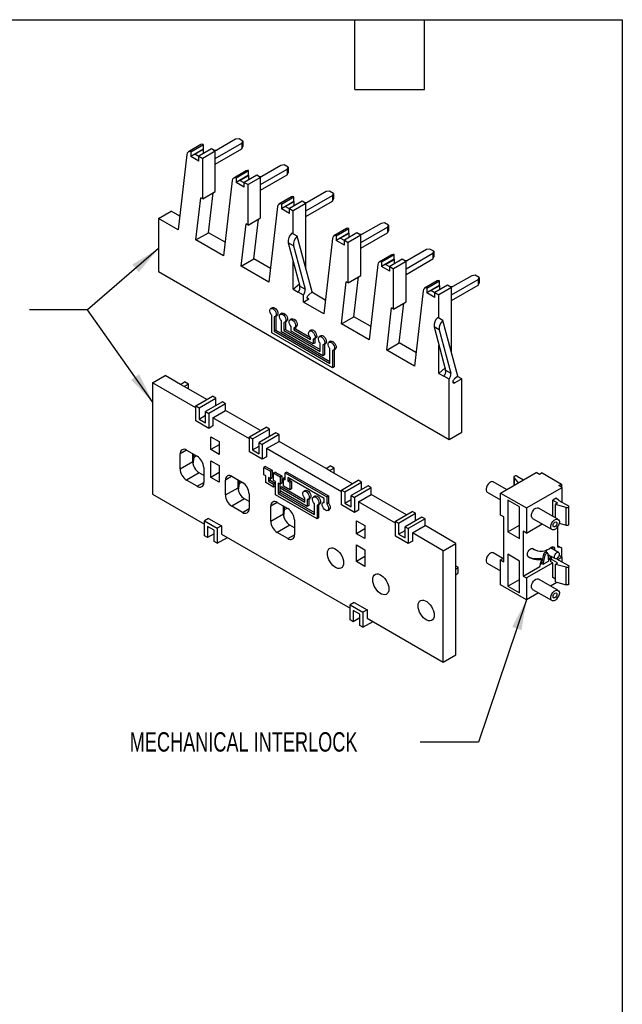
# Model space of a CAD drawing. Header units: inches. Extents: x 0.5 to 21.5, y 0.5 to 16.5.
# Tile 4 of 4: x 16.3 to 21.5, y 8 to 16.5. Entities that reach past the tile are written whole.
import ezdxf

# ---------------------------------------------------------------- set-up
doc = ezdxf.new("R2010")
doc.units = ezdxf.units.IN
doc.header["$LTSCALE"] = 2
doc.header["$MEASUREMENT"] = 0
doc.layers.add('TEXT', color=140, linetype='Continuous', lineweight=25)
doc.styles.add('SLDTEXTSTYLE0', font='TXT', dxfattribs={"width": 0.7})
doc.dimstyles.new('SLDDIMSTYLE4', dxfattribs={"dimtxt": 0.18, "dimasz": 0.26, "dimexe": 0, "dimexo": 0.0625, "dimgap": 0, "dimtad": 0, "dimtih": 1, "dimtoh": 1, "dimdec": 0, "dimrnd": 1e-09, "dimzin": 0, "dimdsep": 46, "dimtxsty": 'Standard', "dimsah": 1, "dimcen": 0.09, "dimadec": 0, "dimazin": 0, "dimtfac": 0.26, "dimtdec": 0, "dimtofl": 0, "dimtmove": 0, "dimatfit": 3, "dimfxl": 0, "dimfrac": 2, "dimtolj": 1, "dimtzin": 0, "dimarcsym": 0})

msp = doc.modelspace()

# ---------------------------------------------------------------- linework, layer by layer
for p, q in [((17.8761, 15.4257), (17.7675, 15.363)), ((17.7878, 15.3642), (17.8964, 15.4269)), ((17.8964, 15.3864), (17.8964, 15.4269)), ((17.9994, 15.3064), (18.2283, 15.4386)), ((18.1729, 15.4709), (18.0112, 15.3775)), ((18.2032, 15.4756), (18.1729, 15.4709)), ((18.2366, 15.4563), (18.2032, 15.4756)), ((18.2283, 15.4386), (18.2366, 15.4563)), ((18.2283, 15.4386), (18.2283, 15.3903)), ((18.2366, 15.4563), (18.2366, 15.4081)), ((17.7556, 15.3418), (17.6801, 14.6927)), ((17.8964, 15.3864), (17.7878, 15.3237)), ((17.7878, 15.3642), (17.7878, 15.3237)), ((17.8219, 15.3426), (17.8971, 15.386)), ((17.8574, 15.3221), (17.8219, 15.3426)), ((17.966, 15.388), (17.8574, 15.3253)), ((17.9994, 15.3687), (17.8908, 15.3061)), ((17.8971, 15.386), (17.8964, 15.3864)), ((17.8971, 15.3482), (17.8971, 15.386)), ((17.9994, 15.3687), (17.966, 15.388)), ((17.9842, 15.3775), (18.0112, 15.3775)), ((17.9994, 15.2582), (18.2283, 15.3903)), ((17.9994, 15.0215), (17.9994, 15.3687)), ((18.2283, 15.3903), (18.2366, 15.4081)), ((17.8574, 15.2835), (17.7878, 15.3237)), ((17.8574, 15.2835), (17.8574, 15.3253)), ((17.8574, 15.3253), (17.8908, 15.3061)), ((17.8908, 14.9589), (17.8908, 15.3061)), ((18.5627, 15.2459), (18.4009, 15.1525)), ((18.5929, 15.2506), (18.5627, 15.2459)), ((18.6263, 15.2313), (18.5929, 15.2506)), ((18.2659, 15.2007), (18.1573, 15.138)), ((18.1776, 15.1392), (18.2861, 15.2019)), ((18.2861, 15.1614), (18.1776, 15.0987)), ((18.2116, 15.1176), (18.2868, 15.161)), ((18.3557, 15.163), (18.2472, 15.1003)), ((18.2861, 15.1614), (18.2861, 15.2019)), ((18.2868, 15.161), (18.2861, 15.1614)), ((18.2868, 15.1232), (18.2868, 15.161)), ((18.3891, 15.1437), (18.3557, 15.163)), ((18.3891, 15.0814), (18.6181, 15.2136)), ((18.3891, 15.0332), (18.6181, 15.1654)), ((18.6181, 15.2136), (18.6263, 15.2313)), ((18.6181, 15.2136), (18.6181, 15.1654)), ((18.6181, 15.1654), (18.6263, 15.1831)), ((18.6263, 15.2313), (18.6263, 15.1831)), ((18.1454, 15.1168), (18.0698, 14.4677)), ((18.1776, 15.1392), (18.1776, 15.0987)), ((18.2472, 15.0585), (18.1776, 15.0987)), ((18.2472, 15.0971), (18.2116, 15.1176)), ((18.2472, 15.0585), (18.2472, 15.1003)), ((18.2472, 15.1003), (18.2806, 15.0811)), ((18.3891, 15.1437), (18.2806, 15.0811)), ((18.2806, 14.7339), (18.2806, 15.0811)), ((18.3739, 15.1525), (18.4009, 15.1525)), ((18.3891, 14.7965), (18.3891, 15.1437)), ((17.8908, 14.9589), (17.9994, 15.0215)), ((17.9401, 14.6679), (17.98, 15.0103)), ((18.9524, 15.0209), (18.7907, 14.9275)), ((18.9827, 15.0256), (18.9524, 15.0209)), ((19.0161, 15.0063), (18.9827, 15.0256)), ((19.0078, 14.9886), (19.0161, 15.0063)), ((19.0161, 15.0063), (19.0161, 14.9581)), ((17.8315, 14.6052), (17.8738, 14.9687)), ((17.8908, 14.9589), (17.8738, 14.9687)), ((18.6556, 14.9757), (18.547, 14.913)), ((18.5673, 14.9142), (18.6759, 14.9769)), ((18.6759, 14.9364), (18.5673, 14.8737)), ((18.5673, 14.9142), (18.5673, 14.8737)), ((18.6014, 14.8926), (18.6765, 14.936)), ((18.7455, 14.938), (18.6369, 14.8753)), ((18.7789, 14.9187), (18.6703, 14.8561)), ((18.6759, 14.9364), (18.6759, 14.9769)), ((18.6765, 14.936), (18.6759, 14.9364)), ((18.6765, 14.8982), (18.6765, 14.936)), ((18.7789, 14.9187), (18.7455, 14.938)), ((18.7637, 14.9275), (18.7907, 14.9275)), ((18.7789, 14.8564), (19.0078, 14.9886)), ((18.7789, 14.8082), (19.0078, 14.9404)), ((18.7789, 14.3546), (18.7789, 14.9187)), ((19.0078, 14.9886), (19.0078, 14.9404)), ((19.0078, 14.9404), (19.0161, 14.9581)), ((17.5101, 14.7908), (17.6187, 14.8535)), ((17.6938, 14.8101), (17.6187, 14.8535)), ((18.5351, 14.8918), (18.4596, 14.2427)), ((18.6369, 14.8336), (18.5673, 14.8737)), ((18.6369, 14.8721), (18.6014, 14.8926)), ((18.6369, 14.8336), (18.6369, 14.8753)), ((18.6369, 14.8753), (18.6703, 14.8561)), ((18.6703, 14.6557), (18.6703, 14.8561)), ((17.5101, 14.7908), (17.5101, 14.3327)), ((17.6801, 14.6927), (17.5101, 14.7908)), ((18.2213, 14.3802), (18.2636, 14.7437)), ((18.2806, 14.7339), (18.2636, 14.7437)), ((18.2806, 14.7339), (18.3891, 14.7965)), ((18.3299, 14.4429), (18.3697, 14.7853)), ((19.4257, 14.7477), (19.2639, 14.6543)), ((19.4559, 14.7524), (19.4257, 14.7477)), ((19.4893, 14.7331), (19.4559, 14.7524)), ((17.8315, 14.6052), (17.9401, 14.6679)), ((18.0835, 14.5851), (17.9401, 14.6679)), ((18.7033, 14.6366), (18.6588, 14.6623)), ((19.1281, 14.7029), (19.0195, 14.6403)), ((19.0398, 14.6415), (19.1484, 14.7042)), ((19.1484, 14.6637), (19.0398, 14.601)), ((19.0746, 14.6194), (19.1498, 14.6628)), ((19.218, 14.6653), (19.1094, 14.6026)), ((19.1484, 14.6637), (19.1484, 14.7042)), ((19.1498, 14.6628), (19.1484, 14.6637)), ((19.1498, 14.6259), (19.1498, 14.6628)), ((19.2514, 14.646), (19.218, 14.6653)), ((19.2369, 14.6543), (19.2639, 14.6543)), ((19.2514, 14.5828), (19.4811, 14.7154)), ((19.2514, 14.5345), (19.4811, 14.6672)), ((19.4811, 14.7154), (19.4893, 14.7331)), ((19.4811, 14.7154), (19.4811, 14.6672)), ((19.4811, 14.6672), (19.4893, 14.6849)), ((19.4893, 14.7331), (19.4893, 14.6849)), ((18.0698, 14.4677), (17.8315, 14.6052)), ((18.6718, 14.5555), (18.6273, 14.5812)), ((18.6273, 14.5812), (18.7271, 14.2087)), ((18.8316, 14.158), (18.7033, 14.6366)), ((19.0076, 14.6191), (18.9321, 13.9699)), ((19.0398, 14.6415), (19.0398, 14.601)), ((19.1094, 14.5608), (19.0398, 14.601)), ((19.1094, 14.5994), (19.0746, 14.6194)), ((19.1094, 14.5608), (19.1094, 14.6026)), ((19.1094, 14.6026), (19.1428, 14.5833)), ((19.2514, 14.646), (19.1428, 14.5833)), ((19.1428, 14.2361), (19.1428, 14.5833)), ((19.2514, 14.2988), (19.2514, 14.646)), ((18.6718, 14.5555), (18.7716, 14.183)), ((19.6411, 14.3578), (19.8708, 14.4904)), ((19.8154, 14.5227), (19.6537, 14.4293)), ((19.8457, 14.5274), (19.8154, 14.5227)), ((19.8791, 14.5081), (19.8457, 14.5274)), ((19.8708, 14.4904), (19.8791, 14.5081)), ((19.8708, 14.4904), (19.8708, 14.4422)), ((19.8791, 14.5081), (19.8791, 14.4599)), ((18.2213, 14.3802), (18.3299, 14.4429)), ((18.4733, 14.3601), (18.3299, 14.4429)), ((18.6703, 14.1811), (18.6703, 14.4206)), ((19.5178, 14.4779), (19.4093, 14.4153)), ((19.4295, 14.4165), (19.5381, 14.4792)), ((19.5381, 14.4387), (19.4295, 14.376)), ((19.4295, 14.4165), (19.4295, 14.376)), ((19.4644, 14.3944), (19.5395, 14.4378)), ((19.6077, 14.4403), (19.4991, 14.3776)), ((19.6411, 14.421), (19.5325, 14.3583)), ((19.5381, 14.4387), (19.5381, 14.4792)), ((19.5395, 14.4378), (19.5381, 14.4387)), ((19.5395, 14.4009), (19.5395, 14.4378)), ((19.6411, 14.421), (19.6077, 14.4403)), ((19.6267, 14.4293), (19.6537, 14.4293)), ((19.6411, 14.3095), (19.8708, 14.4422)), ((19.6411, 14.0738), (19.6411, 14.421)), ((19.8708, 14.4422), (19.8791, 14.4599)), ((17.5101, 14.3327), (20.01, 12.8895)), ((18.4596, 14.2427), (18.2213, 14.3802)), ((19.3974, 14.3941), (19.3218, 13.7449)), ((19.4991, 14.3358), (19.4295, 14.376)), ((19.4991, 14.3744), (19.4644, 14.3944)), ((19.4991, 14.3358), (19.4991, 14.3776)), ((19.4991, 14.3776), (19.5325, 14.3583)), ((19.5325, 14.0111), (19.5325, 14.3583)), ((19.0835, 13.8825), (19.1258, 14.2459)), ((19.1428, 14.2361), (19.1258, 14.2459)), ((19.1428, 14.2361), (19.2514, 14.2988)), ((19.1921, 13.9452), (19.2319, 14.2876)), ((19.9076, 14.253), (19.799, 14.1903)), ((19.8193, 14.1915), (19.9278, 14.2542)), ((19.9278, 14.2137), (19.9278, 14.2542)), ((20.0318, 14.1333), (20.2606, 14.2654)), ((20.2052, 14.2977), (20.0434, 14.2043)), ((20.2354, 14.3024), (20.2052, 14.2977)), ((20.2688, 14.2831), (20.2354, 14.3024)), ((20.2606, 14.2654), (20.2688, 14.2831)), ((20.2606, 14.2654), (20.2606, 14.2172)), ((20.2606, 14.2172), (20.2688, 14.2349)), ((20.2688, 14.2831), (20.2688, 14.2349)), ((18.6703, 14.1811), (18.7221, 14.2271)), ((18.6703, 14.1811), (18.7121, 14.157)), ((18.7566, 14.1313), (18.7121, 14.157)), ((18.7271, 14.2087), (18.7716, 14.183)), ((18.8316, 14.158), (18.8012, 14.1311)), ((18.9457, 14.0874), (18.8283, 14.1552)), ((19.7871, 14.1691), (19.7116, 13.5199)), ((19.9278, 14.2137), (19.8193, 14.151)), ((19.8193, 14.1915), (19.8193, 14.151)), ((19.8889, 14.1108), (19.8193, 14.151)), ((19.8541, 14.1694), (19.9293, 14.2128)), ((19.8889, 14.1494), (19.8541, 14.1694)), ((19.9974, 14.2153), (19.8889, 14.1526)), ((19.8889, 14.1108), (19.8889, 14.1526)), ((19.8889, 14.1526), (19.9233, 14.1327)), ((20.0318, 14.1954), (19.9233, 14.1327)), ((19.9293, 14.2128), (19.9278, 14.2137)), ((19.9293, 14.1759), (19.9293, 14.2128)), ((20.0318, 14.1954), (19.9974, 14.2153)), ((20.0164, 14.2043), (20.0434, 14.2043)), ((20.0318, 14.0851), (20.2606, 14.2172)), ((20.0318, 13.6327), (20.0318, 14.1954)), ((18.7566, 14.0712), (18.7566, 14.1313)), ((18.7566, 14.0712), (18.805, 14.0992)), ((18.9321, 13.9699), (18.7566, 14.0712)), ((18.79, 14.1078), (18.805, 14.0992)), ((19.5325, 14.0111), (19.6411, 14.0738)), ((19.5818, 13.7202), (19.6217, 14.0626)), ((19.9233, 13.9324), (19.9233, 14.1327)), ((18.4898, 14.0228), (18.4759, 14.0148)), ((19.4733, 13.6575), (19.5155, 14.0209)), ((19.5325, 14.0111), (19.5155, 14.0209)), ((18.4845, 13.8072), (18.4845, 13.9576)), ((18.5067, 13.9448), (18.5067, 13.8201)), ((18.5153, 13.9466), (18.5292, 13.9546)), ((18.5206, 13.9497), (18.5206, 13.8281)), ((18.5733, 13.9746), (18.5594, 13.9666)), ((18.568, 13.8136), (18.568, 13.9094)), ((18.5902, 13.8966), (18.5902, 13.8265)), ((18.5988, 13.8984), (18.6127, 13.9064)), ((18.6042, 13.9015), (18.6042, 13.8345)), ((18.6569, 13.9264), (18.6429, 13.9183)), ((19.0835, 13.8825), (19.1921, 13.9452)), ((19.3355, 13.8624), (19.1921, 13.9452)), ((19.9567, 13.9131), (19.9122, 13.9388)), ((20.085, 13.4344), (19.9567, 13.9131)), ((19.0078, 13.5051), (18.4845, 13.8072)), ((18.5206, 13.8281), (18.5067, 13.8201)), ((18.5067, 13.8201), (18.9855, 13.5436)), ((18.5206, 13.8281), (18.9855, 13.5597)), ((18.9243, 13.6079), (18.568, 13.8136)), ((18.6042, 13.8345), (18.5902, 13.8265)), ((18.5902, 13.8265), (18.902, 13.6465)), ((18.6042, 13.8345), (18.902, 13.6626)), ((18.6515, 13.8201), (18.6515, 13.8612)), ((18.8408, 13.7108), (18.6515, 13.8201)), ((18.6738, 13.8484), (18.6738, 13.8329)), ((18.6877, 13.841), (18.6738, 13.8329)), ((18.6738, 13.8329), (18.8185, 13.7494)), ((18.6823, 13.8502), (18.6962, 13.8582)), ((18.6877, 13.8533), (18.6877, 13.841)), ((18.6877, 13.841), (18.8173, 13.7661)), ((18.8239, 13.83), (18.81, 13.8219)), ((19.3218, 13.7449), (19.0835, 13.8825)), ((19.9252, 13.8319), (19.8807, 13.8576)), ((19.8807, 13.8576), (19.9805, 13.4851)), ((19.9252, 13.8319), (20.025, 13.4594)), ((18.8185, 13.7494), (18.8185, 13.7648)), ((18.8408, 13.7519), (18.8408, 13.7108)), ((18.8493, 13.7537), (18.8633, 13.7618)), ((18.8547, 13.7568), (18.8547, 13.7188)), ((18.9074, 13.7817), (18.8935, 13.7737)), ((18.9909, 13.7335), (18.977, 13.7255)), ((18.8547, 13.7188), (18.8408, 13.7108)), ((18.902, 13.6465), (18.902, 13.7166)), ((18.9243, 13.7037), (18.9243, 13.6079)), ((18.9329, 13.7055), (18.9468, 13.7136)), ((18.9382, 13.7086), (18.9382, 13.616)), ((18.9855, 13.5436), (18.9855, 13.6684)), ((19.0078, 13.6555), (19.0078, 13.5051)), ((19.0164, 13.6573), (19.0303, 13.6653)), ((19.0217, 13.6604), (19.0217, 13.5131)), ((19.4733, 13.6575), (19.5818, 13.7202)), ((19.7116, 13.5199), (19.4733, 13.6575)), ((19.7252, 13.6374), (19.5818, 13.7202)), ((19.9233, 13.4578), (19.9233, 13.6987)), ((18.9382, 13.616), (18.9243, 13.6079)), ((19.0217, 13.5131), (19.0078, 13.5051)), ((19.9233, 13.4578), (19.9754, 13.5041)), ((19.9805, 13.4851), (20.025, 13.4594)), ((17.46, 13.3758), (17.5686, 13.4385)), ((17.6994, 13.363), (17.5686, 13.4385)), ((17.6994, 13.3633), (17.7356, 13.3842)), ((17.769, 13.3649), (17.7356, 13.3842)), ((19.9233, 13.4578), (19.9655, 13.4335)), ((20.01, 13.4077), (19.9655, 13.4335)), ((20.01, 12.8895), (20.01, 13.4077)), ((20.0434, 13.3843), (20.0585, 13.3756)), ((20.085, 13.4344), (20.0546, 13.4075)), ((20.1186, 13.4103), (20.0585, 13.3756)), ((20.1186, 13.4103), (20.0817, 13.4316)), ((20.1186, 12.9522), (20.1186, 13.4103)), ((17.46, 13.3758), (17.46, 12.4178)), ((17.8316, 13.1613), (17.46, 13.3758)), ((17.7328, 13.344), (17.6994, 13.3633)), ((17.6994, 13.3633), (17.6994, 13.363)), ((17.7328, 13.3437), (17.6994, 13.363)), ((17.769, 13.3649), (17.7328, 13.344)), ((17.7328, 13.3437), (17.7328, 13.344)), ((17.9263, 13.232), (17.7328, 13.3437)), ((17.769, 13.3228), (17.769, 13.3649)), ((17.8316, 13.1774), (17.9764, 13.2609)), ((17.8595, 13.1613), (18.0042, 13.2449)), ((18.0599, 13.2127), (17.9151, 13.1291)), ((18.0042, 13.2449), (17.9764, 13.2609)), ((18.0042, 13.1806), (18.0042, 13.2449)), ((18.0877, 13.1966), (18.0599, 13.2127)), ((17.8316, 13.0488), (17.8316, 13.1774)), ((17.8316, 13.1774), (17.8595, 13.1613)), ((17.8595, 13.1613), (17.8595, 13.0648)), ((17.9151, 13.1291), (17.943, 13.1131)), ((17.9151, 13.0327), (17.9151, 13.1291)), ((18.0877, 13.1966), (17.943, 13.1131)), ((17.9792, 13.0761), (18.0877, 13.1388)), ((18.0877, 13.1388), (18.0877, 13.1966)), ((18.387, 12.966), (18.0877, 13.1388)), ((17.943, 12.9845), (17.8316, 13.0488)), ((17.8595, 13.0648), (17.9151, 13.097)), ((17.8595, 13.0648), (17.9151, 13.0327)), ((17.943, 13.1131), (17.943, 12.9845)), ((17.9792, 13.0761), (17.9792, 13.0054)), ((18.2924, 12.8953), (17.9792, 13.0761)), ((17.9792, 13.0054), (17.943, 12.9845)), ((18.2924, 12.9114), (18.4371, 12.9949)), ((18.3202, 12.8953), (18.465, 12.9789)), ((18.465, 12.9789), (18.4371, 12.9949)), ((18.465, 12.9146), (18.465, 12.9789)), ((17.9611, 12.9129), (18.0335, 12.8712)), ((17.9611, 12.802), (17.9611, 12.9129)), ((18.2924, 12.7828), (18.2924, 12.9114)), ((18.2924, 12.9114), (18.3202, 12.8953)), ((18.3202, 12.8953), (18.3202, 12.7989)), ((18.5206, 12.9467), (18.3759, 12.8632)), ((18.5485, 12.9307), (18.4037, 12.8471)), ((18.5485, 12.9307), (18.5206, 12.9467)), ((18.5485, 12.8728), (18.5485, 12.9307)), ((20.01, 12.8895), (20.1186, 12.9522)), ((17.7523, 12.7972), (17.6966, 12.765)), ((17.7523, 12.7972), (17.8442, 12.7442)), ((18.0335, 12.8438), (17.9611, 12.802)), ((18.0335, 12.7603), (17.9611, 12.802)), ((18.0335, 12.8712), (18.0335, 12.7603)), ((18.3202, 12.7989), (18.3759, 12.831)), ((18.3202, 12.7989), (18.3759, 12.7667)), ((18.3759, 12.8632), (18.4037, 12.8471)), ((18.3759, 12.7667), (18.3759, 12.8632)), ((18.4037, 12.8471), (18.4037, 12.7185)), ((18.4399, 12.8101), (18.5485, 12.8728)), ((18.4399, 12.8101), (18.4399, 12.7394)), ((19.0844, 12.4381), (18.4399, 12.8101)), ((18.9521, 12.6398), (18.5485, 12.8728)), ((17.6966, 12.6365), (17.6966, 12.765)), ((17.8052, 12.6991), (17.8052, 12.7667)), ((17.8083, 12.6761), (17.8163, 12.7361)), ((17.8163, 12.7361), (17.8163, 12.7602)), ((17.8163, 12.7361), (17.8372, 12.7482)), ((17.9611, 12.7056), (18.0335, 12.6638)), ((17.9611, 12.5625), (17.9611, 12.7056)), ((18.4037, 12.7185), (18.2924, 12.7828)), ((18.4399, 12.7394), (18.4037, 12.7185)), ((17.6966, 12.6365), (17.8052, 12.6991)), ((17.8998, 12.6477), (17.8998, 12.5191)), ((18.0335, 12.6638), (18.0335, 12.5208)), ((18.4316, 12.6574), (18.4176, 12.6494)), ((18.4176, 12.5851), (18.4176, 12.6494)), ((18.4176, 12.6494), (18.4733, 12.6172)), ((18.4316, 12.6574), (18.4872, 12.6253)), ((18.4872, 12.6253), (18.4733, 12.6172)), ((18.4872, 12.6253), (18.4872, 12.561)), ((18.9521, 12.6401), (18.9883, 12.661)), ((18.9855, 12.6208), (18.9521, 12.6401)), ((18.9521, 12.6401), (18.9521, 12.6398)), ((18.9855, 12.6205), (18.9521, 12.6398)), ((19.0217, 12.6417), (18.9855, 12.6208)), ((18.9855, 12.6205), (18.9855, 12.6208)), ((19.179, 12.5088), (18.9855, 12.6205)), ((19.0217, 12.6417), (18.9883, 12.661)), ((19.0217, 12.5996), (19.0217, 12.6417)), ((17.8609, 12.6027), (17.7523, 12.54)), ((17.8442, 12.487), (17.7523, 12.54)), ((17.8998, 12.5802), (17.8609, 12.6027)), ((18.0335, 12.6043), (17.9611, 12.5625)), ((18.0335, 12.5208), (17.9611, 12.5625)), ((18.142, 12.5722), (18.0864, 12.54)), ((18.0864, 12.4115), (18.0864, 12.54)), ((18.142, 12.5722), (18.2339, 12.5192)), ((18.1949, 12.4741), (18.1949, 12.5417)), ((18.2061, 12.5111), (18.2061, 12.5352)), ((18.4343, 12.5754), (18.4176, 12.5851)), ((18.4343, 12.5176), (18.4343, 12.5754)), ((18.4566, 12.5626), (18.4566, 12.5304)), ((18.4733, 12.5529), (18.4566, 12.5626)), ((18.4705, 12.5385), (18.4566, 12.5304)), ((18.4705, 12.5546), (18.4705, 12.5385)), ((18.4705, 12.5385), (18.5151, 12.5128)), ((18.4733, 12.6172), (18.4733, 12.5529)), ((18.4733, 12.5529), (18.4872, 12.561)), ((18.5151, 12.6092), (18.5012, 12.6012)), ((18.5012, 12.5369), (18.5012, 12.6012)), ((18.5012, 12.6012), (18.5568, 12.569)), ((18.5179, 12.5272), (18.5012, 12.5369)), ((18.5151, 12.6092), (18.5708, 12.5771)), ((18.5708, 12.5771), (18.5568, 12.569)), ((18.5568, 12.569), (18.5568, 12.5047)), ((18.5708, 12.5771), (18.5708, 12.5128)), ((18.5986, 12.561), (18.5847, 12.553)), ((18.5847, 12.4887), (18.5847, 12.553)), ((18.5847, 12.553), (18.6014, 12.5433)), ((18.5986, 12.561), (18.6014, 12.5594)), ((18.6153, 12.6092), (18.6014, 12.6012)), ((18.6014, 12.5433), (18.6014, 12.6012)), ((18.6014, 12.6012), (18.9577, 12.3955)), ((18.6153, 12.6092), (18.9716, 12.4035)), ((18.9354, 12.3826), (18.6236, 12.5626)), ((18.6236, 12.5626), (18.6236, 12.5305)), ((18.6376, 12.5385), (18.6236, 12.5305)), ((18.6376, 12.5546), (18.6376, 12.5385)), ((18.6376, 12.5385), (18.6543, 12.5289)), ((19.0844, 12.4542), (19.2291, 12.5377)), ((19.257, 12.5217), (19.2291, 12.5377)), ((20.4532, 12.4283), (20.7594, 12.6051)), ((20.5677, 12.5668), (20.5677, 12.4944)), ((20.6065, 12.5168), (20.5692, 12.563)), ((20.5692, 12.563), (20.5692, 12.4952)), ((20.5946, 12.5732), (20.6494, 12.5416)), ((20.7873, 12.589), (20.7594, 12.6051)), ((20.8095, 12.6018), (20.7873, 12.589)), ((20.8095, 12.6018), (20.9766, 12.5054)), ((17.8442, 12.487), (17.8998, 12.5191)), ((18.0864, 12.4115), (18.1949, 12.4741)), ((18.1981, 12.4511), (18.2061, 12.5111)), ((18.2061, 12.5111), (18.227, 12.5232)), ((18.5012, 12.479), (18.4343, 12.5176)), ((18.4566, 12.5304), (18.5012, 12.5047)), ((18.5151, 12.5128), (18.5012, 12.5047)), ((18.5012, 12.5047), (18.5012, 12.479)), ((18.5151, 12.487), (18.5012, 12.479)), ((18.5151, 12.5128), (18.5151, 12.487)), ((18.5179, 12.4115), (18.5179, 12.5272)), ((18.5568, 12.5047), (18.5401, 12.5144)), ((18.5401, 12.5144), (18.5401, 12.4244)), ((18.554, 12.5063), (18.554, 12.4324)), ((18.5708, 12.5128), (18.5568, 12.5047)), ((18.5708, 12.4806), (18.5568, 12.4726)), ((18.5568, 12.4469), (18.5568, 12.4726)), ((18.5568, 12.4726), (18.7684, 12.3504)), ((18.5708, 12.4806), (18.7688, 12.3663)), ((18.6403, 12.4565), (18.5847, 12.4887)), ((18.6236, 12.5305), (18.6403, 12.5208)), ((18.6543, 12.5289), (18.6403, 12.5208)), ((18.6403, 12.5208), (18.6403, 12.4565)), ((18.6543, 12.4646), (18.6403, 12.4565)), ((18.6543, 12.5289), (18.6543, 12.4646)), ((18.7742, 12.4503), (18.7603, 12.4423)), ((19.0844, 12.3256), (19.0844, 12.4542)), ((19.0844, 12.4542), (19.1122, 12.4381)), ((19.1122, 12.4381), (19.257, 12.5217)), ((19.3127, 12.4895), (19.1679, 12.4059)), ((19.3405, 12.4734), (19.1957, 12.3899)), ((19.257, 12.4574), (19.257, 12.5217)), ((19.3405, 12.4734), (19.3127, 12.4895)), ((19.3405, 12.4156), (19.3405, 12.4734)), ((20.5044, 12.4578), (20.3897, 12.524)), ((20.6759, 12.2997), (20.9821, 12.4765)), ((20.9543, 12.4926), (20.9766, 12.5054)), ((20.9821, 12.4765), (20.9543, 12.4926)), ((20.9766, 12.5054), (20.9766, 12.4797)), ((20.9821, 12.3495), (20.9821, 12.4765)), ((17.46, 12.4178), (17.9054, 12.1607)), ((18.2506, 12.3777), (18.142, 12.315)), ((18.2896, 12.3552), (18.2506, 12.3777)), ((18.2896, 12.4227), (18.2896, 12.2941)), ((18.8742, 12.2058), (18.5179, 12.4115)), ((18.554, 12.4324), (18.5401, 12.4244)), ((18.5401, 12.4244), (18.8519, 12.2444)), ((18.554, 12.4324), (18.8521, 12.2603)), ((18.7907, 12.3119), (18.5568, 12.4469)), ((18.7684, 12.3504), (18.7694, 12.3846)), ((18.7907, 12.3723), (18.7907, 12.3119)), ((18.7997, 12.3741), (18.8136, 12.3821)), ((18.8046, 12.3769), (18.8046, 12.3199)), ((18.8578, 12.4021), (18.8438, 12.394)), ((18.9354, 12.3479), (18.9354, 12.3826)), ((18.9716, 12.4035), (18.9577, 12.3955)), ((18.9577, 12.3955), (18.9577, 12.335)), ((18.9716, 12.4035), (18.9716, 12.3431)), ((19.1122, 12.4381), (19.1122, 12.3416)), ((19.1122, 12.3416), (19.1679, 12.3738)), ((19.1679, 12.3095), (19.1679, 12.4059)), ((19.1679, 12.4059), (19.1957, 12.3899)), ((19.1957, 12.3899), (19.1957, 12.2613)), ((19.2319, 12.3529), (19.3405, 12.4156)), ((19.6425, 12.2412), (19.3405, 12.4156)), ((20.3385, 12.4354), (20.4532, 12.3692)), ((20.4532, 12.4283), (20.6759, 12.2997)), ((20.4532, 12.2386), (20.4532, 12.4283)), ((20.6147, 12.3093), (20.5144, 12.3672)), ((20.5144, 12.3672), (20.5144, 12.0939)), ((20.932, 12.3849), (20.9014, 12.3672)), ((20.9014, 12.2286), (20.9014, 12.3672)), ((20.9014, 12.3672), (20.9432, 12.3431)), ((20.9323, 12.3847), (20.932, 12.3849)), ((20.9545, 12.3654), (20.9323, 12.3847)), ((18.2339, 12.262), (18.142, 12.315)), ((18.2339, 12.262), (18.2896, 12.2941)), ((18.5318, 12.3472), (18.4761, 12.3151)), ((18.4761, 12.1865), (18.4761, 12.3151)), ((18.5318, 12.3472), (18.6236, 12.2942)), ((18.5847, 12.2491), (18.5847, 12.3167)), ((18.5878, 12.2261), (18.5958, 12.2861)), ((18.5958, 12.2861), (18.5958, 12.3102)), ((18.5958, 12.2861), (18.6167, 12.2982)), ((18.8046, 12.3199), (18.7907, 12.3119)), ((18.8519, 12.2444), (18.8528, 12.3364)), ((18.8742, 12.3241), (18.8742, 12.2058)), ((18.8832, 12.3259), (18.8971, 12.3339)), ((18.8881, 12.3287), (18.8881, 12.2138)), ((18.9354, 12.351), (18.9269, 12.3461)), ((18.9716, 12.3431), (18.9577, 12.335)), ((18.9663, 12.2779), (18.9802, 12.2859)), ((19.1957, 12.2613), (19.0844, 12.3256)), ((19.1122, 12.3416), (19.1679, 12.3095)), ((19.2319, 12.2822), (19.1957, 12.2613)), ((19.2319, 12.3529), (19.2319, 12.2822)), ((19.5479, 12.1705), (19.2319, 12.3529)), ((20.6147, 12.0361), (20.6147, 12.3093)), ((20.6759, 12.2997), (20.6759, 12.0843)), ((20.9465, 12.2026), (20.7794, 12.299)), ((20.9432, 12.3431), (20.9256, 12.3286)), ((21.0183, 12.3037), (20.9256, 12.3286)), ((20.9256, 12.2146), (20.9256, 12.3286)), ((20.9545, 12.3654), (21.0361, 12.3184)), ((21.0183, 12.1526), (21.0183, 12.3037)), ((21.0407, 12.1608), (21.0407, 12.3119)), ((17.9416, 12.2105), (17.9054, 12.1896)), ((17.9416, 12.2105), (18.0529, 12.1462)), ((18.4761, 12.1865), (18.5847, 12.2491)), ((18.6793, 12.1977), (18.6793, 12.0691)), ((18.8881, 12.2138), (18.8742, 12.2058)), ((19.5479, 12.1866), (19.6927, 12.2701)), ((19.5757, 12.1705), (19.7205, 12.2541)), ((19.7762, 12.2219), (19.6314, 12.1384)), ((19.804, 12.2059), (19.6592, 12.1223)), ((19.7205, 12.2541), (19.6927, 12.2701)), ((19.7205, 12.1898), (19.7205, 12.2541)), ((19.804, 12.2059), (19.7762, 12.2219)), ((19.804, 12.148), (19.804, 12.2059)), ((20.481, 12.2225), (20.4532, 12.2386)), ((20.481, 11.8368), (20.481, 12.2225)), ((20.7283, 12.2104), (20.8953, 12.1139)), ((17.9054, 12.1896), (18.0168, 12.1253)), ((17.9054, 12.061), (17.9054, 12.1896)), ((17.9889, 12.1093), (17.9332, 12.1414)), ((17.9332, 12.1414), (17.9332, 12.045)), ((18.0529, 12.1462), (18.0168, 12.1253)), ((18.0168, 12.1253), (18.0168, 11.9968)), ((18.0529, 12.1462), (18.0529, 12.0755)), ((18.6403, 12.1527), (18.5318, 12.09)), ((18.6793, 12.1302), (18.6403, 12.1527)), ((19.2138, 12.1897), (19.2862, 12.148)), ((19.2138, 12.0788), (19.2138, 12.1897)), ((19.2862, 12.1206), (19.2138, 12.0788)), ((19.2862, 12.148), (19.2862, 12.0371)), ((19.5479, 12.058), (19.5479, 12.1866)), ((19.5479, 12.1866), (19.5757, 12.1705)), ((19.5757, 12.1705), (19.5757, 12.0741)), ((19.6314, 12.1384), (19.6592, 12.1223)), ((19.6314, 12.0419), (19.6314, 12.1384)), ((19.6592, 12.1223), (19.6592, 11.9937)), ((19.6954, 12.0853), (19.804, 12.148)), ((20.0685, 11.9953), (19.804, 12.148)), ((20.5144, 12.0939), (20.6147, 12.1518)), ((20.6759, 12.0843), (20.8113, 12.1625)), ((20.9459, 11.9635), (20.9459, 12.1426)), ((20.9569, 12.1691), (21.0183, 12.1526)), ((17.9332, 12.045), (17.9054, 12.061)), ((17.9889, 12.0771), (17.9332, 12.045)), ((17.9889, 12.0128), (17.9889, 12.1093)), ((18.0168, 11.9968), (18.1031, 12.0466)), ((18.0529, 12.0755), (19.1582, 11.4375)), ((18.6236, 12.037), (18.5318, 12.09)), ((18.6236, 12.037), (18.6793, 12.0691)), ((19.2862, 12.0371), (19.2138, 12.0788)), ((19.6592, 11.9937), (19.5479, 12.058)), ((19.5757, 12.0741), (19.6314, 12.1062)), ((19.5757, 12.0741), (19.6314, 12.0419)), ((19.9599, 11.9326), (19.6954, 12.0853)), ((19.6954, 12.0853), (19.6954, 12.0146)), ((20.5144, 12.0939), (20.6147, 12.0361)), ((20.6759, 12.0843), (20.6481, 12.1004)), ((20.6481, 12.1004), (20.6481, 11.7146)), ((18.0168, 11.9968), (17.9889, 12.0128)), ((19.2138, 11.9824), (19.2862, 11.9406)), ((19.2138, 11.8393), (19.2138, 11.9824)), ((19.6954, 12.0146), (19.6592, 11.9937)), ((19.9599, 11.9326), (20.0685, 11.9953)), ((20.0685, 11.0373), (20.0685, 11.9953)), ((20.7256, 11.9524), (20.732, 11.9483)), ((20.7332, 11.9492), (20.729, 11.9516)), ((20.732, 11.9483), (20.7459, 11.9402)), ((20.9518, 11.917), (20.8822, 11.9572)), ((20.9459, 11.9737), (20.9766, 11.956)), ((20.9766, 11.956), (20.9459, 11.9635)), ((20.9766, 11.956), (20.9766, 11.8785)), ((19.2862, 11.8811), (19.2138, 11.8393)), ((19.2862, 11.9406), (19.2862, 11.7976)), ((19.9599, 10.9747), (19.9599, 11.9326)), ((20.4737, 11.8647), (20.3897, 11.9132)), ((20.481, 11.8689), (20.4532, 11.8528)), ((20.6147, 11.8432), (20.5144, 11.9011)), ((20.5144, 11.9011), (20.5144, 11.6278)), ((20.7899, 11.7965), (20.8072, 11.8612)), ((20.7933, 11.8692), (20.8072, 11.8612)), ((20.8076, 11.8228), (20.8253, 11.9025)), ((20.8201, 11.8155), (20.8378, 11.8953)), ((20.8253, 11.9025), (20.8378, 11.8953)), ((20.8564, 11.9115), (20.8438, 11.9187)), ((20.8597, 11.9038), (20.8641, 11.8409)), ((20.8599, 11.9005), (20.9217, 11.8648)), ((20.8631, 11.8548), (20.8708, 11.8593)), ((20.8708, 11.8641), (20.8652, 11.8975)), ((20.8708, 11.8593), (20.8708, 11.8641)), ((20.8833, 11.8568), (20.8708, 11.8641)), ((20.8833, 11.852), (20.8708, 11.8593)), ((20.8791, 11.8894), (20.8835, 11.8634)), ((20.8833, 11.8633), (20.8944, 11.8697)), ((20.9432, 11.8287), (20.8833, 11.8633)), ((20.8833, 11.8633), (20.8833, 11.8392)), ((20.8847, 11.8753), (20.8941, 11.8808)), ((20.8847, 11.8641), (20.8847, 11.8753)), ((20.8944, 11.8697), (20.8847, 11.8753)), ((20.9369, 11.8664), (20.9545, 11.8511)), ((20.9821, 11.8753), (20.9488, 11.8561)), ((20.9821, 11.8753), (20.9557, 11.8906)), ((20.9821, 11.8352), (20.9821, 11.8753)), ((19.2862, 11.7976), (19.2138, 11.8393)), ((20.0685, 11.8024), (20.088, 11.7911)), ((20.088, 11.7911), (20.0685, 11.7716)), ((20.088, 11.7429), (20.088, 11.7911)), ((20.3385, 11.8246), (20.4532, 11.7584)), ((20.4532, 11.6374), (20.4532, 11.8528)), ((20.4532, 11.8528), (20.481, 11.8368)), ((20.6147, 11.57), (20.6147, 11.8432)), ((20.6481, 11.7146), (20.7899, 11.7965)), ((20.9014, 11.8287), (20.6759, 11.6986)), ((20.795, 11.8155), (20.8076, 11.8228)), ((20.8076, 11.8228), (20.8201, 11.8155)), ((20.8201, 11.8155), (20.8641, 11.8409)), ((20.9014, 11.8287), (20.8833, 11.8392)), ((20.9014, 11.7017), (20.9014, 11.8287)), ((20.9256, 11.8143), (20.9432, 11.8287)), ((21.0183, 11.7893), (20.9256, 11.8143)), ((20.9256, 11.6632), (20.9256, 11.8143)), ((20.9545, 11.8511), (21.0361, 11.804)), ((21.0183, 11.6382), (21.0183, 11.7893)), ((21.0407, 11.6465), (21.0407, 11.7976)), ((20.0685, 11.7234), (20.088, 11.7429)), ((20.6481, 11.7146), (20.6759, 11.6986)), ((20.6759, 11.6986), (20.6759, 11.5089)), ((20.9465, 11.5918), (20.7794, 11.6882)), ((20.9256, 11.6878), (20.9014, 11.7017)), ((20.6759, 11.5089), (20.4532, 11.6374)), ((20.5144, 11.6278), (20.6147, 11.6857)), ((20.5144, 11.6278), (20.6147, 11.57)), ((20.9376, 11.66), (20.883, 11.6284)), ((20.9256, 11.6632), (21.0183, 11.6382)), ((20.7806, 11.5693), (20.6759, 11.5089)), ((20.7283, 11.5996), (20.8953, 11.5031)), ((19.1943, 11.4873), (19.1582, 11.4664)), ((19.1582, 11.4664), (19.2695, 11.4022)), ((19.1582, 11.3378), (19.1582, 11.4664)), ((19.1943, 11.4873), (19.3057, 11.423)), ((19.2417, 11.3861), (19.186, 11.4182)), ((19.186, 11.4182), (19.186, 11.3218)), ((19.2417, 11.3539), (19.186, 11.3218)), ((19.2417, 11.2896), (19.2417, 11.3861)), ((19.3057, 11.423), (19.2695, 11.4022)), ((19.2695, 11.4022), (19.2695, 11.2736)), ((19.3057, 11.423), (19.3057, 11.3523)), ((19.3057, 11.3523), (19.9599, 10.9747)), ((19.186, 11.3218), (19.1582, 11.3378)), ((19.2695, 11.2736), (19.2417, 11.2896)), ((19.2695, 11.2736), (19.3558, 11.3234)), ((19.9599, 10.9747), (20.0685, 11.0373))]:
    msp.add_line(p, q)
at = {"flags": 128}
for points in [[(18.805, 14.0992), (18.7998, 14.0972), (18.7951, 14.0978), (18.7918, 14.1007), (18.7901, 14.1057), (18.7904, 14.112), (18.7925, 14.119), (18.7963, 14.1256), (18.8012, 14.1311)], [(18.4845, 13.9576), (18.4766, 13.9682), (18.4709, 13.9802), (18.468, 13.9923), (18.4683, 14.003), (18.4718, 14.0111), (18.478, 14.0158), (18.4863, 14.0163), (18.4956, 14.0128), (18.5049, 14.0056), (18.5131, 13.9955), (18.5194, 13.9837), (18.5228, 13.9715), (18.5232, 13.9604), (18.5203, 13.9516), (18.5146, 13.9462), (18.5067, 13.9448)], [(18.4898, 14.0228), (18.4919, 14.0238), (18.5002, 14.0244), (18.5095, 14.0209), (18.5188, 14.0136), (18.5271, 14.0035), (18.5333, 13.9917), (18.5368, 13.9795), (18.5371, 13.9684), (18.5342, 13.9597), (18.5292, 13.9546)], [(18.5733, 13.9746), (18.5755, 13.9756), (18.5837, 13.9762), (18.593, 13.9726), (18.6023, 13.9654), (18.6106, 13.9553), (18.6168, 13.9435), (18.6203, 13.9313), (18.6206, 13.9202), (18.6178, 13.9115), (18.6127, 13.9064)], [(18.568, 13.9094), (18.5601, 13.92), (18.5544, 13.932), (18.5515, 13.944), (18.5519, 13.9548), (18.5553, 13.9629), (18.5615, 13.9675), (18.5698, 13.9681), (18.5791, 13.9646), (18.5884, 13.9574), (18.5967, 13.9473), (18.6029, 13.9355), (18.6064, 13.9233), (18.6067, 13.9122), (18.6038, 13.9034), (18.5981, 13.898), (18.5902, 13.8966)], [(18.6515, 13.8612), (18.6436, 13.8718), (18.6379, 13.8838), (18.635, 13.8958), (18.6354, 13.9066), (18.6388, 13.9147), (18.6451, 13.9193), (18.6533, 13.9199), (18.6626, 13.9164), (18.6719, 13.9092), (18.6802, 13.8991), (18.6864, 13.8872), (18.6899, 13.8751), (18.6902, 13.864), (18.6874, 13.8552), (18.6817, 13.8498), (18.6738, 13.8484)], [(18.6569, 13.9264), (18.659, 13.9274), (18.6672, 13.928), (18.6765, 13.9244), (18.6859, 13.9172), (18.6941, 13.9071), (18.7003, 13.8953), (18.7038, 13.8831), (18.7041, 13.872), (18.7013, 13.8633), (18.6962, 13.8582)], [(18.8185, 13.7648), (18.8106, 13.7754), (18.8049, 13.7874), (18.8021, 13.7994), (18.8024, 13.8101), (18.8059, 13.8183), (18.8121, 13.8229), (18.8203, 13.8235), (18.8297, 13.82), (18.839, 13.8127), (18.8472, 13.8026), (18.8534, 13.7908), (18.8569, 13.7787), (18.8572, 13.7676), (18.8544, 13.7588), (18.8487, 13.7534), (18.8408, 13.7519)], [(18.8239, 13.83), (18.826, 13.8309), (18.8343, 13.8315), (18.8436, 13.828), (18.8529, 13.8208), (18.8611, 13.8107), (18.8673, 13.7989), (18.8708, 13.7867), (18.8712, 13.7756), (18.8683, 13.7668), (18.8633, 13.7618)], [(18.902, 13.7166), (18.8941, 13.7271), (18.8884, 13.7391), (18.8856, 13.7512), (18.8859, 13.7619), (18.8894, 13.7701), (18.8956, 13.7747), (18.9039, 13.7753), (18.9132, 13.7718), (18.9225, 13.7645), (18.9307, 13.7544), (18.9369, 13.7426), (18.9404, 13.7304), (18.9408, 13.7193), (18.9379, 13.7106), (18.9322, 13.7052), (18.9243, 13.7037)], [(18.9074, 13.7817), (18.9095, 13.7827), (18.9178, 13.7833), (18.9271, 13.7798), (18.9364, 13.7726), (18.9446, 13.7625), (18.9509, 13.7506), (18.9543, 13.7385), (18.9547, 13.7274), (18.9518, 13.7186), (18.9468, 13.7136)], [(18.9855, 13.6684), (18.9777, 13.6789), (18.972, 13.6909), (18.9691, 13.703), (18.9694, 13.7137), (18.9729, 13.7218), (18.9791, 13.7265), (18.9874, 13.7271), (18.9967, 13.7235), (19.006, 13.7163), (19.0142, 13.7062), (19.0205, 13.6944), (19.0239, 13.6822), (19.0243, 13.6711), (19.0214, 13.6624), (19.0157, 13.657), (19.0078, 13.6555)], [(18.9909, 13.7335), (18.993, 13.7345), (19.0013, 13.7351), (19.0106, 13.7316), (19.0199, 13.7243), (19.0282, 13.7142), (19.0344, 13.7024), (19.0379, 13.6903), (19.0382, 13.6792), (19.0353, 13.6704), (19.0303, 13.6653)], [(20.0585, 13.3756), (20.0532, 13.3736), (20.0485, 13.3742), (20.0452, 13.3771), (20.0436, 13.3821), (20.0438, 13.3884), (20.046, 13.3954), (20.0497, 13.402), (20.0546, 13.4075)], [(20.5946, 12.5732), (20.5901, 12.5751), (20.5848, 12.5759), (20.5794, 12.5756), (20.5744, 12.5743), (20.5705, 12.572), (20.5682, 12.5692), (20.5677, 12.566), (20.5692, 12.563)], [(18.7742, 12.4503), (18.7762, 12.4512), (18.7845, 12.4519), (18.7939, 12.4484), (18.8033, 12.4411), (18.8116, 12.4309), (18.8178, 12.419), (18.8212, 12.4067), (18.8215, 12.3956), (18.8185, 12.3869), (18.8136, 12.3821)], [(20.3897, 12.524), (20.3871, 12.5252), (20.3778, 12.5263), (20.3672, 12.5231), (20.3564, 12.5161), (20.3463, 12.5057), (20.3377, 12.493), (20.3316, 12.4791), (20.3283, 12.4653), (20.3283, 12.4528), (20.3316, 12.4426), (20.3377, 12.4359), (20.3385, 12.4354)], [(18.7694, 12.3846), (18.7613, 12.3951), (18.7555, 12.4072), (18.7525, 12.4193), (18.7527, 12.4302), (18.7561, 12.4385), (18.7623, 12.4432), (18.7706, 12.4438), (18.78, 12.4403), (18.7894, 12.433), (18.7976, 12.4228), (18.8039, 12.4109), (18.8073, 12.3987), (18.8075, 12.3876), (18.8046, 12.3789), (18.7987, 12.3736), (18.7907, 12.3723)], [(18.8528, 12.3364), (18.8448, 12.3469), (18.839, 12.359), (18.836, 12.3711), (18.8362, 12.382), (18.8396, 12.3903), (18.8459, 12.395), (18.8541, 12.3956), (18.8635, 12.3921), (18.8729, 12.3848), (18.8812, 12.3746), (18.8874, 12.3627), (18.8908, 12.3505), (18.8911, 12.3394), (18.8881, 12.3306), (18.8822, 12.3253), (18.8742, 12.3241)], [(18.8578, 12.4021), (18.8598, 12.403), (18.8681, 12.4037), (18.8774, 12.4001), (18.8868, 12.3928), (18.8951, 12.3827), (18.9013, 12.3707), (18.9047, 12.3585), (18.905, 12.3474), (18.902, 12.3387), (18.8971, 12.3339)], [(18.9577, 12.335), (18.9656, 12.3245), (18.9713, 12.3125), (18.9742, 12.3004), (18.9738, 12.2897), (18.9704, 12.2816), (18.9641, 12.2769), (18.9559, 12.2763), (18.9466, 12.2799), (18.9373, 12.2871), (18.929, 12.2972), (18.9228, 12.309), (18.9193, 12.3212), (18.919, 12.3323), (18.9218, 12.341), (18.9275, 12.3464), (18.9354, 12.3479)], [(18.9716, 12.3431), (18.9795, 12.3325), (18.9852, 12.3205), (18.9881, 12.3085), (18.9877, 12.2977), (18.9843, 12.2896), (18.9802, 12.2859)], [(20.7283, 12.2104), (20.7275, 12.2109), (20.7213, 12.2176), (20.7181, 12.2278), (20.7181, 12.2403), (20.7213, 12.2542), (20.7275, 12.268), (20.736, 12.2807), (20.7461, 12.2911), (20.757, 12.2981), (20.7676, 12.3013), (20.7769, 12.3002), (20.7794, 12.299)], [(21.0183, 12.3037), (21.0236, 12.3029), (21.029, 12.3032), (21.034, 12.3045), (21.0379, 12.3067), (21.0402, 12.3096), (21.0406, 12.3127), (21.0392, 12.3158), (21.0361, 12.3184)], [(20.9557, 12.1669), (20.9512, 12.1529), (20.9439, 12.1393), (20.9346, 12.1275), (20.924, 12.1184), (20.9132, 12.113), (20.903, 12.1116), (20.8945, 12.1144), (20.8883, 12.1212), (20.8851, 12.1313), (20.8851, 12.1439), (20.8883, 12.1577), (20.8945, 12.1716), (20.903, 12.1843), (20.9132, 12.1947), (20.924, 12.2017), (20.9346, 12.2049), (20.9439, 12.2038), (20.9512, 12.1986), (20.9557, 12.1898)], [(20.9376, 12.1679), (20.9363, 12.1598), (20.9327, 12.1514), (20.9273, 12.1441), (20.9209, 12.139), (20.9145, 12.1368), (20.9091, 12.1378), (20.9055, 12.142), (20.9042, 12.1486), (20.9055, 12.1567), (20.9091, 12.1651), (20.9145, 12.1724), (20.9209, 12.1776), (20.9273, 12.1798), (20.9327, 12.1787), (20.9363, 12.1746), (20.9376, 12.1679)], [(20.9557, 12.1898), (20.9575, 12.1884), (20.9588, 12.1864), (20.9596, 12.1838), (20.9599, 12.1808), (20.9596, 12.1774), (20.9588, 12.1739), (20.9575, 12.1703), (20.9557, 12.1669)], [(21.0183, 12.1526), (21.0236, 12.1518), (21.029, 12.1521), (21.034, 12.1534), (21.0379, 12.1556), (21.0402, 12.1585), (21.0407, 12.1608)], [(19.1025, 11.8281), (19.101, 11.8123), (19.0965, 11.7989), (19.0892, 11.7885), (19.0794, 11.7817), (19.0677, 11.7786), (19.0544, 11.7794), (19.0402, 11.7841), (19.0256, 11.7925), (19.0114, 11.8042), (18.9981, 11.8187), (18.9863, 11.8354), (18.9766, 11.8535), (18.9693, 11.8723), (18.9648, 11.8909), (18.9633, 11.9084), (18.9648, 11.9243), (18.9693, 11.9377), (18.9766, 11.948), (18.9863, 11.9549), (18.9981, 11.9579), (19.0114, 11.9571), (19.0256, 11.9524), (19.0402, 11.944), (19.0544, 11.9323), (19.0677, 11.9178), (19.0794, 11.9011), (19.0892, 11.883), (19.0965, 11.8642), (19.101, 11.8457), (19.1025, 11.8281)], [(20.6899, 11.8838), (20.6852, 11.8908), (20.6837, 11.901), (20.6855, 11.913), (20.6905, 11.9255), (20.698, 11.9368), (20.7072, 11.9457), (20.7169, 11.9511), (20.7259, 11.9523), (20.7332, 11.9492)], [(20.8815, 11.9575), (20.8816, 11.9575), (20.8822, 11.9572)], [(20.8876, 11.9615), (20.8973, 11.9659), (20.906, 11.9661), (20.9127, 11.9621), (20.9167, 11.9542), (20.9175, 11.9435), (20.9165, 11.9374)], [(20.3897, 11.9132), (20.3871, 11.9144), (20.3778, 11.9155), (20.3672, 11.9123), (20.3564, 11.9053), (20.3463, 11.8949), (20.3377, 11.8822), (20.3316, 11.8684), (20.3283, 11.8545), (20.3283, 11.842), (20.3316, 11.8318), (20.3377, 11.8251), (20.3385, 11.8246)], [(20.8253, 11.9025), (20.8267, 11.9068), (20.8289, 11.911), (20.8318, 11.9146), (20.835, 11.9173), (20.8383, 11.919), (20.8414, 11.9194), (20.8438, 11.9187)], [(20.8378, 11.8953), (20.8392, 11.8996), (20.8415, 11.9037), (20.8443, 11.9073), (20.8475, 11.9101), (20.8509, 11.9118), (20.854, 11.9122), (20.8566, 11.9114), (20.8585, 11.9093)], [(20.958, 11.9032), (20.9564, 11.8929), (20.9518, 11.8822), (20.9449, 11.8729), (20.9368, 11.8663), (20.9286, 11.8635), (20.9217, 11.8648), (20.9171, 11.8702), (20.9155, 11.8786), (20.9171, 11.889), (20.9217, 11.8996), (20.9286, 11.9089), (20.9368, 11.9155), (20.9449, 11.9184), (20.9518, 11.917), (20.9564, 11.9117), (20.958, 11.9032)], [(21.0361, 11.804), (21.0392, 11.8014), (21.0406, 11.7984), (21.0402, 11.7952), (21.0379, 11.7924), (21.034, 11.7901), (21.029, 11.7888), (21.0236, 11.7885), (21.0183, 11.7893)], [(19.4922, 11.6031), (19.4907, 11.5873), (19.4862, 11.5739), (19.4789, 11.5635), (19.4692, 11.5567), (19.4574, 11.5536), (19.4441, 11.5544), (19.4299, 11.5591), (19.4153, 11.5675), (19.4011, 11.5792), (19.3878, 11.5938), (19.3761, 11.6104), (19.3663, 11.6285), (19.359, 11.6473), (19.3545, 11.6659), (19.353, 11.6834), (19.3545, 11.6993), (19.359, 11.7127), (19.3663, 11.723), (19.3761, 11.7299), (19.3878, 11.733), (19.4011, 11.7321), (19.4153, 11.7274), (19.4299, 11.719), (19.4441, 11.7073), (19.4574, 11.6928), (19.4692, 11.6761), (19.4789, 11.658), (19.4862, 11.6393), (19.4907, 11.6207), (19.4922, 11.6031)], [(20.7283, 11.5996), (20.7275, 11.6001), (20.7213, 11.6068), (20.7181, 11.617), (20.7181, 11.6295), (20.7213, 11.6434), (20.7275, 11.6573), (20.736, 11.6699), (20.7461, 11.6803), (20.757, 11.6873), (20.7676, 11.6905), (20.7769, 11.6894), (20.7794, 11.6882)], [(21.0407, 11.6465), (21.0402, 11.6441), (21.0379, 11.6413), (21.034, 11.639), (21.029, 11.6377), (21.0236, 11.6374), (21.0183, 11.6382)], [(20.9557, 11.5561), (20.9512, 11.5421), (20.9439, 11.5285), (20.9346, 11.5167), (20.924, 11.5076), (20.9132, 11.5022), (20.903, 11.5008), (20.8945, 11.5036), (20.8883, 11.5104), (20.8851, 11.5205), (20.8851, 11.5331), (20.8883, 11.5469), (20.8945, 11.5608), (20.903, 11.5735), (20.9132, 11.5839), (20.924, 11.5909), (20.9346, 11.5941), (20.9439, 11.593), (20.9512, 11.5878), (20.9557, 11.579)], [(20.9376, 11.5571), (20.9363, 11.549), (20.9327, 11.5406), (20.9273, 11.5333), (20.9209, 11.5282), (20.9145, 11.526), (20.9091, 11.527), (20.9055, 11.5312), (20.9042, 11.5378), (20.9055, 11.5459), (20.9091, 11.5543), (20.9145, 11.5616), (20.9209, 11.5668), (20.9273, 11.569), (20.9327, 11.5679), (20.9363, 11.5638), (20.9376, 11.5571)], [(20.9557, 11.579), (20.9575, 11.5776), (20.9588, 11.5756), (20.9596, 11.573), (20.9599, 11.57), (20.9596, 11.5666), (20.9588, 11.5631), (20.9575, 11.5595), (20.9557, 11.5561)], [(19.882, 11.3781), (19.8804, 11.3623), (19.8759, 11.3489), (19.8687, 11.3385), (19.8589, 11.3317), (19.8472, 11.3286), (19.8339, 11.3294), (19.8196, 11.3341), (19.8051, 11.3425), (19.7909, 11.3543), (19.7776, 11.3688), (19.7658, 11.3854), (19.7561, 11.4035), (19.7488, 11.4223), (19.7443, 11.4409), (19.7428, 11.4584), (19.7443, 11.4743), (19.7488, 11.4877), (19.7561, 11.498), (19.7658, 11.5049), (19.7776, 11.508), (19.7909, 11.5071), (19.8051, 11.5024), (19.8196, 11.494), (19.8339, 11.4823), (19.8472, 11.4678), (19.8589, 11.4511), (19.8687, 11.433), (19.8759, 11.4143), (19.8804, 11.3957), (19.882, 11.3781)]]:
    msp.add_lwpolyline(points, dxfattribs=at)
for centre, radius, start, end in [((17.8876, 15.4037), 0.0248, 69.26127, 117.62981), ((17.7793, 15.3421), 0.0237, 69.01302, 180.73395), ((18.2774, 15.1787), 0.0248, 69.26127, 117.62981), ((18.1691, 15.1171), 0.0237, 69.01302, 180.73395), ((18.5588, 14.8921), 0.0237, 69.01302, 180.73395), ((18.6671, 14.9537), 0.0248, 69.26127, 117.62981), ((18.7171, 14.593), 0.0906, 130.08567, 187.50297), ((19.1396, 14.681), 0.0248, 69.26127, 117.62981), ((18.7617, 14.5673), 0.0906, 130.08567, 187.50297), ((19.0313, 14.6194), 0.0237, 69.01302, 180.73395), ((19.421, 14.3944), 0.0237, 69.01302, 180.73395), ((19.5293, 14.456), 0.0248, 69.26127, 117.62981), ((19.9191, 14.231), 0.0248, 69.26127, 117.62981), ((18.6633, 14.1992), 0.0645, 319.14836, 8.46274), ((18.7078, 14.1735), 0.0645, 319.14836, 8.46274), ((19.8108, 14.1694), 0.0237, 69.01302, 180.73395), ((19.9706, 13.8694), 0.0906, 130.08567, 187.50297), ((20.0151, 13.8437), 0.0906, 130.08567, 187.50297), ((19.9167, 13.4756), 0.0645, 319.14836, 8.46274), ((19.9612, 13.4499), 0.0645, 319.14836, 8.46274), ((17.7306, 12.7705), 0.0344, 50.79671, 189.21404), ((17.779, 12.6422), 0.121, 2.60548, 57.39452), ((17.8175, 12.642), 0.121, 182.60548, 237.39452), ((17.9261, 12.7046), 0.121, 182.60548, 237.39452), ((18.1203, 12.5456), 0.0344, 50.79671, 189.21404), ((17.8659, 12.5136), 0.0344, 230.79671, 9.21404), ((18.3158, 12.4796), 0.121, 182.60548, 237.39452), ((18.1687, 12.4172), 0.121, 2.60548, 57.39452), ((18.2072, 12.417), 0.121, 182.60548, 237.39452), ((18.2556, 12.2886), 0.0344, 230.79671, 9.21404), ((18.51, 12.3206), 0.0344, 50.79671, 189.21404), ((18.5584, 12.1922), 0.121, 2.60548, 57.39452), ((18.7056, 12.2546), 0.121, 182.60548, 237.39452), ((18.597, 12.192), 0.121, 182.60548, 237.39452), ((18.6454, 12.0636), 0.0344, 230.79671, 9.21404), ((20.8023, 12.0568), 0.1279, 237.26988, 311.81425), ((20.8906, 11.9172), 0.0447, 145.20798, 179.53223), ((20.8711, 11.9539), 0.0327, 344.89978, 22.7579), ((20.7703, 11.9854), 0.1296, 231.65489, 286.55644), ((20.7564, 12.0034), 0.1392, 245.97219, 285.37772), ((20.8781, 11.9108), 0.0197, 184.34392, 200.77932)]:
    msp.add_arc(centre, radius, start, end)
at = {"layer": 'TEXT'}
for p, q in [((0.5, 16.5), (21.5, 16.5)), ((19.2, 15.9), (19.2, 16.5)), ((19.8, 15.9), (19.8, 16.5)), ((21.5, 16.5), (21.5, 0.5)), ((19.2, 15.9), (19.8, 15.9))]:
    msp.add_line(p, q, dxfattribs=at)

# ---------------------------------------------------------------- texts
at = {"layer": 'TEXT', "insert": (18.2427, 10.3709), "char_height": 0.166667, "attachment_point": 2, "style": 'SLDTEXTSTYLE0'}
msp.add_mtext('MECHANICAL INTERLOCK', dxfattribs=at)

# ---------------------------------------------------------------- leaders
at = {"layer": 'TEXT'}
for points in [[(17.5101, 14.5309), (16.9003, 14.0053), (16.4003, 14.0053)], [(17.46, 13.2135), (16.9003, 14.0053), (16.4003, 14.0053)], [(20.6759, 11.5089), (20.2621, 10.286), (19.7621, 10.286)]]:
    msp.add_leader(points, dimstyle='SLDDIMSTYLE4', dxfattribs=at)

doc.saveas('drawing.dxf')
